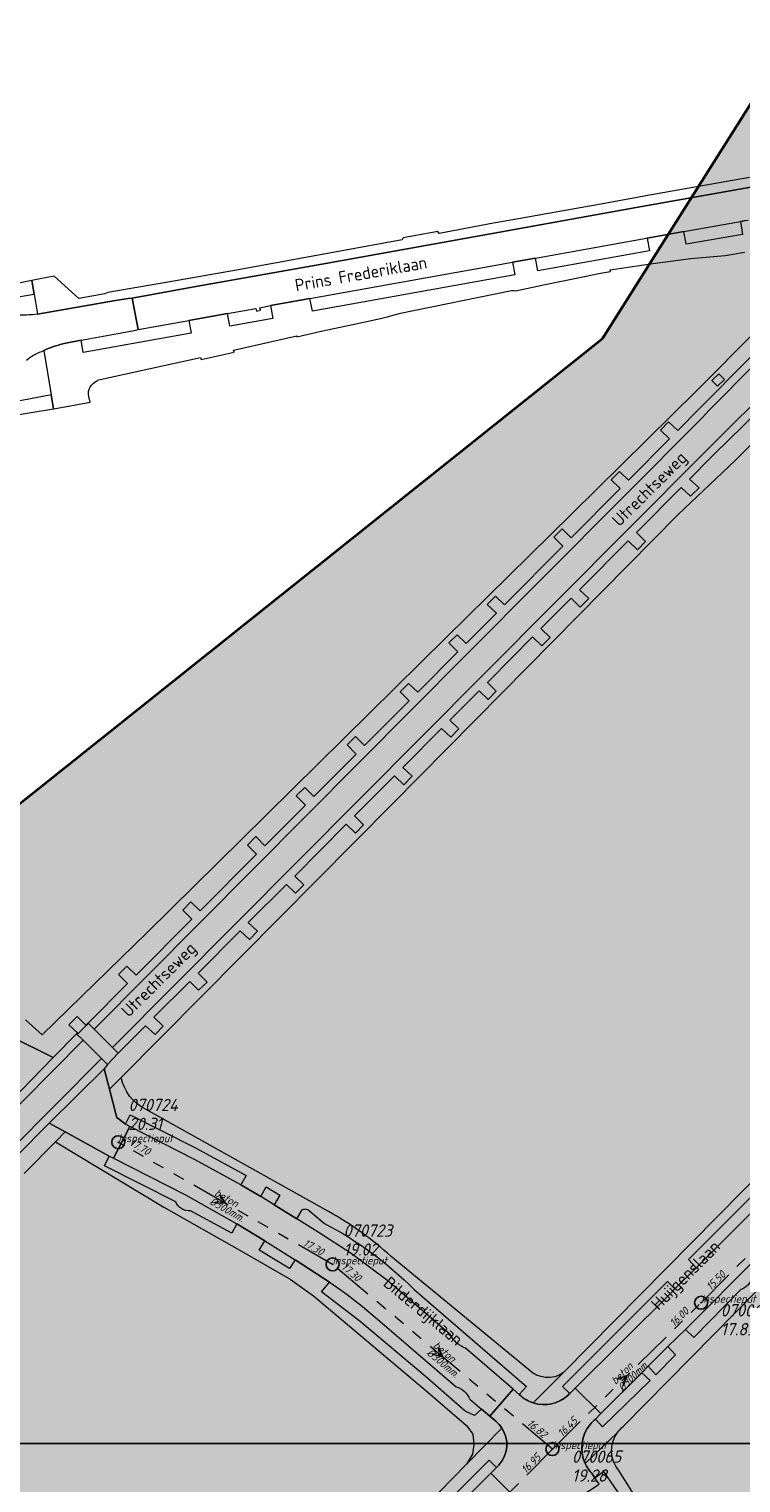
# Model space of a CAD drawing. Extents: x 148869 to 161638, y 453607 to 469810.
# Tile 249 of 256: x 153967 to 154076, y 462102 to 462325. Entities that reach past the tile are written whole.
import ezdxf
from ezdxf.enums import TextEntityAlignment as Align

# ---------------------------------------------------------------- set-up
doc = ezdxf.new("R2010")
doc.units = 0
doc.header["$PDMODE"] = 32
doc.header["$PDSIZE"] = 2
doc.linetypes.add('RI-GWA', pattern=[18.45, 6, -1.8, 1.75, -1.8, 1.75, -1.8, 1.75, -1.8])
doc.layers.get('0').update_dxf_attribs({"linetype": 'CONTINUOUS'})
doc.layers.get('DEFPOINTS').update_dxf_attribs({"linetype": 'CONTINUOUS'})
doc.layers.add('2021', color=41, linetype='CONTINUOUS')
doc.layers.add('2021 hatch', color=41, linetype='CONTINUOUS')
for name, color, linetype, lineweight in [('B-OI-RI-GWA-MATERIAAL-T18', 10, 'CONTINUOUS', 18), ('B-OI-RI-GWA-PUTDEKSELHOOGTE-T25', 10, 'CONTINUOUS', 25), ('B-OI-RI-GWA_BOB-T18', 10, 'CONTINUOUS', 18), ('B-OI-RI-GWA_DIAMETER-T18', 10, 'CONTINUOUS', 18), ('B-OI-RI-GWA_PUTNUMMER-T18', 10, 'CONTINUOUS', 18), ('B-OI-RI-GWA_RIOOLPUT-S', 10, 'CONTINUOUS', 25), ('B-OI-RI-GWA_TRANSPORTLEIDING-G', 10, 'RI-GWA', 18), ('B-OI-RI-STROOMRICHTING-S', 252, 'CONTINUOUS', 25), ('B-RO-OG-TOPOGRAFIE-T18', 2, 'CONTINUOUS', 18), ('B-RO-VH-VERHARDING_ASFALT-GV', 251, 'CONTINUOUS', 18), ('B-RO-VH-VERHARDING_BEDRIJFSVLOERPLAAT-GV', 251, 'CONTINUOUS', 18), ('B-RO-VH-VERHARDING_STRAATBAKSTEEN-GV', 251, 'CONTINUOUS', 18), ('N-OI-KG-BEHEERGRENS-G-2021', 221, 'XX-WERKGRENS', 35), ('X-XX-AL-TEKENBLAD-KADER-G-OZ', 1, 'CONTINUOUS', 25)]:
    doc.layers.add(name, color=color, linetype=linetype, lineweight=lineweight)
doc.styles.add('NLCS-ISO-M200-T18', font='NLCS-ISO.ttf', dxfattribs={"height": 0.36})
doc.styles.add('NLCS-ISO-M500-T18_CURSIEF', font='NLCS-ISO.ttf', dxfattribs={"oblique": 15, "height": 0.9})
doc.styles.add('NLCS-ISO-M750-T25_CURSIEF', font='NLCS-ISO.ttf', dxfattribs={"oblique": 15, "height": 1.875})
doc.linetypes.add('XX-WERKGRENS', pattern='A,0,[137,NLCS.SHX,S=0.1,R=0,X=-1.1,Y=-1.35],-6', length=6)

# ---------------------------------------------------------------- blocks, each defined once
blk = doc.blocks.new('ACMAP_ANN_TEMPLATE_gwa-diam')
at = {"color": 0, "linetype": 'ByBlock', "style": 'NLCS-ISO-M500-T18_CURSIEF', "oblique": 15}
blk.add_attdef('gwa-diam', (-2.2, -1.3), '', height=1.2, dxfattribs=at)
blk = doc.blocks.new('ACMAP_ANN_TEMPLATE_gwa-materiaal')
at = {"color": 0, "linetype": 'ByBlock', "style": 'NLCS-ISO-M500-T18_CURSIEF', "oblique": 15}
blk.add_attdef('gwa-mat', (-2.2, 0.2), '', height=1.2, dxfattribs=at)
blk = doc.blocks.new('ACMAP_ANN_TEMPLATE_gwa-nap-l')
at = {"color": 0, "linetype": 'ByBlock', "style": 'NLCS-ISO-M500-T18_CURSIEF', "oblique": 15}
blk.add_attdef('gwa-nap-l', (2.3, 0.2), '', height=1.2, dxfattribs=at)
blk = doc.blocks.new('ACMAP_ANN_TEMPLATE_gwa-nap-r')
at = {"color": 0, "linetype": 'ByBlock', "style": 'NLCS-ISO-M500-T18_CURSIEF', "oblique": 15}
blk.add_attdef('gwa-nap-r', (-5.6, 0.2), '', height=1.2, dxfattribs=at)
blk = doc.blocks.new('ACMAP_ANN_TEMPLATE_gwa-puth')
at = {"color": 0, "linetype": 'ByBlock', "style": 'NLCS-ISO-M750-T25_CURSIEF', "oblique": 15}
blk.add_attdef('gwa-puth', (3, -5), '', height=1.88, dxfattribs=at)
blk = doc.blocks.new('ACMAP_ANN_TEMPLATE_gwa-putnr')
at = {"color": 0, "linetype": 'ByBlock', "style": 'NLCS-ISO-M750-T25_CURSIEF', "oblique": 15}
blk.add_attdef('gwa-putnr', (3, -2.1), '', height=1.88, dxfattribs=at)
blk = doc.blocks.new('ACMAP_ANN_TEMPLATE_type knoop')
at = {"layer": 'DEFPOINTS', "style": 'NLCS-ISO-M500-T18_CURSIEF', "oblique": 15}
blk.add_attdef('type_knoop', (0, 0), '', height=1.2, dxfattribs=at)

msp = doc.modelspace()

# ---------------------------------------------------------------- hatches: boundary and pattern name
at = {"layer": '2021 hatch', "transparency": 33554636}
h = msp.add_hatch(color=256, dxfattribs=at)
h.dxf.hatch_style = 1
h.paths.add_polyline_path([(153826.57, 462066.25), (153947.46, 462191.01), (154055.28, 462277.11), (154084.55, 462323.51), (154239.31, 462326.82), (154306.49, 462353.82), (154388.2, 462469.94), (154437.2, 462500.14), (154551.66, 462589.48), (154652.94, 462620.29), (154689.97, 462631.74), (154910.27, 462447.69), (154936.89, 462395.54), (154956.69, 462367.04), (154981.01, 462341.27), (155014.96, 462312.37), (155089.08, 462252), (155130.97, 462169.29), (155163.94, 462056.17), (155148.2, 461966.87), (155196.02, 461912.58), (155217.82, 461862.57), (155303.92, 461822.34), (155485.37, 461548.33), (155521.4, 461502.48), (155581.82, 461452.82), (155601.14, 461355.07), (155613.01, 461296.61), (155560.2, 461155.81), (155085.91, 460999.21), (155039.1, 460983.21), (155010.86, 460976.06), (154725.47, 460991.08), (154655.4, 460953.15), (154605.07, 460869.27), (154486.06, 460830.39), (154402.82, 460843.98), (154171.11, 460596.17), (154145.15, 460533.59), (154069.54, 460287.95), (153971.58, 460462.91), (153513.93, 460549.99), (153569.41, 460682.03), (152881.49, 461034.8), (152904.11, 461239.2), (152951.54, 461324.49), (152972.83, 461377.93), (153021.69, 461437.41), (153109.43, 461452.97), (153391.54, 461591.62), (153665.34, 461928.76), (153805.21, 461951.08)])

# ---------------------------------------------------------------- linework, layer by layer
at = {"layer": '2021', "flags": 128}
msp.add_lwpolyline([(153665.34, 461928.76), (153805.21, 461951.08), (153826.57, 462066.25), (153947.46, 462191.01), (154055.28, 462277.11), (154084.55, 462323.51), (154239.31, 462326.82), (154306.49, 462353.82), (154388.2, 462469.94), (154437.2, 462500.14), (154551.66, 462589.48), (154652.94, 462620.29), (154689.97, 462631.74), (154910.27, 462447.69)], dxfattribs=at)
at = {"layer": 'B-OI-RI-GWA_RIOOLPUT-S'}
for p in [(153981.15, 462153.93), (154013.96, 462135.21), (154070.4, 462129.33), (154047.62, 462106.9)]:
    msp.add_point(p, dxfattribs=at)
at = {"layer": 'B-OI-RI-GWA_TRANSPORTLEIDING-G'}
for p, q in [((154013.96, 462135.21), (153981.15, 462153.93)), ((154070.4, 462129.33), (154087.8, 462146.9)), ((154047.62, 462106.9), (154013.96, 462135.21)), ((154047.62, 462106.9), (154070.4, 462129.33)), ((154030.76, 462089.77), (154047.62, 462106.9))]:
    msp.add_line(p, q, dxfattribs=at)
at = {"layer": 'B-OI-RI-STROOMRICHTING-S'}
for points in [[(153996.65, 462145.91), (153997.55, 462144.57), (153995.95, 462144.66)], [(154030.14, 462122.53), (154030.79, 462121.06), (154029.21, 462121.43)], [(154057.48, 462117.62), (154059.01, 462118.11), (154058.48, 462116.59)]]:
    msp.add_lwpolyline(points, dxfattribs=at)
at = {"layer": 'B-RO-VH-VERHARDING_ASFALT-GV', "flags": 128}
for points in [[(154084.52, 462302.94), (154076.07, 462301.49), (154061.93, 462298.97), (154060.63, 462298.73), (154053.36, 462297.41), (154053.31, 462297.4), (154042.41, 462295.44), (154038.58, 462294.77), (154030.29, 462293.23), (154030.07, 462293.54), (154024.75, 462292.53), (154024.61, 462292.23), (153999.23, 462287.6), (153989.35, 462285.86), (153979.55, 462284.15), (153979.09, 462283.98), (153975.12, 462283.24), (153971.35, 462286.65), (153969.2, 462286.25), (153967.91, 462285.99), (153968.25, 462283.93)], [(153968.25, 462283.93), (153968.76, 462280.85), (153980.7, 462282.95), (153982.68, 462283.27), (153983.26, 462283.29), (153992.46, 462284.98), (154013.17, 462288.67), (154038.69, 462293.28), (154060.46, 462297.19), (154080.33, 462300.74)], [(154080.33, 462300.74), (154060.46, 462297.19), (154038.69, 462293.28), (154013.17, 462288.67), (153992.46, 462284.98), (153983.26, 462283.29), (153984.19, 462278.49), (153991.97, 462279.89), (153993.09, 462280.09), (153997.86, 462280.93), (154002.19, 462281.71), (154002.3, 462281.31), (154002.91, 462281.45), (154002.82, 462281.83), (154004.44, 462282.15), (154010.49, 462283.23), (154038.4, 462288.26), (154041.5, 462288.81), (154045.02, 462289.45), (154062.04, 462292.5), (154062.14, 462292.51), (154067.76, 462293.52), (154076.41, 462295.07), (154077.05, 462295.16)], [(154077.58, 462295.18), (154077.05, 462295.16), (154076.41, 462295.07), (154076.76, 462293.07), (154068.11, 462291.57), (154067.76, 462293.52), (154062.14, 462292.51), (154062.49, 462290.55), (154045.38, 462287.5), (154045.02, 462289.45), (154041.5, 462288.81), (154041.86, 462286.85), (154010.9, 462281.28), (154010.49, 462283.23), (154004.44, 462282.15), (154004.81, 462280.16), (153998.22, 462278.98), (153997.86, 462280.93), (153993.09, 462280.09), (153991.97, 462279.89), (153992.31, 462277.91), (153975.79, 462274.98), (153975.46, 462276.86), (153973.1, 462276.41)], [(153977.94, 462270.62), (153977.9, 462270.73), (153993.76, 462274.21), (153993.84, 462273.88), (153998.87, 462275.03), (153998.81, 462275.33), (154008.48, 462277.52), (154008.51, 462277.38), (154012.21, 462278.22), (154016.8, 462279.23), (154021.29, 462280.2), (154022.32, 462280.46), (154024.37, 462280.99), (154041.34, 462284.47), (154041.78, 462284.47), (154041.99, 462284.43), (154045.35, 462285.14), (154046.03, 462285.31), (154052.52, 462286.63), (154054.97, 462287.14), (154056.52, 462287.4), (154056.46, 462287.62), (154063.01, 462288.59), (154068.83, 462289.36), (154074.1, 462289.85), (154077.07, 462290.33)], [(153956.72, 462280.82), (153956.55, 462282.05), (153964.88, 462283.44), (153964.92, 462283.34), (153968.25, 462283.93), (153967.91, 462285.99), (153964.45, 462285.31), (153916.52, 462276.79)], [(153973.1, 462276.41), (153975.46, 462276.86), (153981.63, 462277.96), (153983.57, 462278.34), (153984.19, 462278.49), (153983.26, 462283.29), (153982.68, 462283.27), (153980.7, 462282.95), (153968.76, 462280.85), (153968.41, 462280.79)], [(153964.58, 462170.16), (153971.17, 462166.89), (153974.74, 462170.56), (153974.98, 462170.61), (153973.57, 462171.92), (153974.83, 462173.2), (153976.23, 462171.83), (153976.54, 462172.16), (153982.58, 462178.26), (153981.19, 462179.64), (153982.47, 462180.92), (153983.88, 462179.53), (153992.4, 462188.14), (153991.01, 462189.49), (153992.25, 462190.76), (153993.66, 462189.39), (154002.31, 462198.09), (154000.93, 462199.46), (154002.22, 462200.79), (154003.58, 462199.37), (154009.79, 462205.61), (154008.41, 462207.03), (154009.71, 462208.3), (154011.09, 462206.91), (154017.57, 462213.43), (154016.19, 462214.82), (154017.48, 462216.12), (154018.86, 462214.71), (154025.71, 462221.59), (154024.29, 462222.96), (154025.58, 462224.24), (154027, 462222.9), (154033.15, 462229.1), (154031.76, 462230.47), (154031.97, 462230.67), (154033.03, 462231.72), (154034.43, 462230.38), (154039.05, 462235.01), (154037.61, 462236.35), (154038.9, 462237.63), (154040.31, 462236.28), (154049.24, 462245.29), (154047.82, 462246.65), (154049.14, 462247.95), (154050.51, 462246.57), (154058.02, 462254.14), (154056.63, 462255.47), (154057.9, 462256.73), (154059.28, 462255.39), (154065.56, 462261.72), (154064.16, 462263.07), (154065.42, 462264.34), (154066.82, 462262.99), (154070.18, 462266.46), (154071.57, 462267.84), (154085.67, 462282.05)], [(154081.65, 462281.16), (154075.98, 462275.44), (154072.69, 462272.1), (154069.79, 462269.18), (154050.54, 462250.21), (154031.36, 462231.27), (154000, 462200.31), (153985.56, 462186.05), (153969.48, 462170.39), (153966.96, 462172.7)], [(153969.42, 462275.12), (153969.75, 462275.28)], [(153969.75, 462275.28), (153970.85, 462268.49), (153971.2, 462266.34), (153971.3, 462266.36), (153976.82, 462267.36), (153976.61, 462268.22)], [(153918.19, 462257.32), (153967.48, 462265.72), (153971.2, 462266.34), (153970.85, 462268.49), (153967.44, 462267.84), (153959.33, 462266.34), (153958.97, 462267.64)], [(154080.43, 462267.31), (154076.27, 462263.17), (154075.16, 462262.08), (154071.91, 462258.89), (154068.64, 462255.58), (154070.09, 462254.23), (154068.76, 462252.93), (154067.36, 462254.29), (154060.52, 462247.4), (154061.87, 462246.01), (154060.65, 462244.74), (154059.23, 462246.11), (154051.79, 462238.6), (154053.18, 462237.26), (154051.89, 462235.96), (154050.52, 462237.33), (154045.85, 462232.65), (154047.26, 462231.28), (154046, 462230.03), (154044.58, 462231.37), (154038.01, 462224.72), (154037.67, 462224.37), (154039.03, 462223.04), (154037.8, 462221.79), (154036.4, 462223.09), (154031.93, 462218.62), (154033.32, 462217.31), (154032.06, 462215.99), (154030.63, 462217.34), (154024.72, 462211.36), (154026.13, 462210.02), (154024.86, 462208.73), (154023.44, 462210.08), (154017.32, 462203.94), (154018.7, 462202.58), (154017.45, 462201.29), (154016.06, 462202.66), (154008.16, 462194.73), (154009.56, 462193.38), (154008.3, 462192.1), (154006.88, 462193.42), (154001.04, 462187.6), (154002.45, 462186.27), (154001.26, 462185.01), (153999.81, 462186.31), (153993.36, 462179.85), (153994.75, 462178.47), (153993.45, 462177.21), (153992.12, 462178.58), (153986.58, 462173.08), (153988.04, 462171.72), (153986.78, 462170.43), (153985.33, 462171.76), (153981.15, 462167.57), (153979.49, 462165.86), (153978.98, 462165.16), (153979.79, 462162.06), (153981.58, 462163.87), (154000, 462182.45), (154023.07, 462205.73), (154039.93, 462222.83), (154066.89, 462250.16), (154075.59, 462258.42), (154078.66, 462261.46)], [(153981.58, 462163.87), (153979.79, 462162.06), (153980.84, 462158.07), (153980.93, 462157.72), (153981.32, 462157.42), (153982.25, 462156.71), (153982.98, 462158.14), (153992.95, 462153.08), (154000.74, 462148.82), (153999.92, 462147.42), (154002.95, 462145.61), (154003.81, 462147.07), (154005.89, 462145.79), (154005.04, 462144.35), (154008.48, 462142.21), (154009.32, 462143.57)], [(154013.33, 462143.31), (154000, 462150.75), (153985.3, 462158.98)], [(153966.74, 462149.11), (153971.55, 462153.99), (153973.03, 462155.5), (153970.56, 462156.87), (153965.46, 462151.69)], [(154031.98, 462124.44), (154022.4, 462132.7), (154016.82, 462136.87), (154011.76, 462140.16), (154008.48, 462142.21), (154005.04, 462144.35), (154002.95, 462145.61), (153999.92, 462147.42), (153992.91, 462151.25), (153982.9, 462156.36), (153980.42, 462151.47), (153991.44, 462145.84), (153999.28, 462141.43), (154003.57, 462138.8)], [(153989.95, 462144.77), (153979.05, 462150.33), (153979.77, 462151.78), (153973.03, 462155.5), (153971.55, 462153.99), (153988.11, 462143.99), (154000, 462137.22), (154007.48, 462132.96), (154011.05, 462130.39), (154028.25, 462115.88), (154034.49, 462110.52), (154035.43, 462109.19), (154035.61, 462107.59), (154035.4, 462106.13), (154034.47, 462104.59)], [(154050.27, 462115.4), (154049.16, 462116.51), (154065.24, 462132.57), (154066.38, 462131.44), (154069.62, 462134.69), (154068.45, 462135.97), (154088.28, 462155.81), (154089.51, 462154.54)], [(154089.51, 462154.54), (154069.62, 462134.69), (154066.38, 462131.44), (154065.86, 462130.92), (154051.13, 462116.22), (154055.04, 462112.35), (154061.3, 462118.58), (154062.29, 462119.59), (154065.32, 462122.63), (154068, 462125.23), (154079.02, 462136.32)], [(154058.46, 462110.34), (154079.21, 462131.41), (154098.73, 462151.34), (154102.96, 462155.43)], [(154080.73, 462150.46), (154049.31, 462118.63), (154049.3, 462118.62), (154044.7, 462113.96)], [(154038.94, 462111.17), (154038.02, 462111.94), (154036.79, 462112.99), (154035.69, 462112.04), (154034.29, 462112.7), (154028.12, 462118.07), (154018.19, 462126.43), (154012.29, 462130.99), (154013.5, 462132.49), (154008.25, 462135.9), (154007.39, 462134.56), (154002.72, 462137.4), (154003.57, 462138.8), (153999.28, 462141.43), (153998.53, 462140), (153992.22, 462143.4)], [(154010.19, 462143.61), (154012.72, 462141.49)], [(154003.57, 462138.8), (154008.25, 462135.9), (154013.5, 462132.49), (154013.73, 462132.33), (154016.18, 462130.61), (154018.54, 462128.75), (154020.84, 462126.79), (154032.9, 462116.46)], [(154043.99, 462119.09), (154022.91, 462136.42)], [(154026.45, 462131.36), (154043.68, 462116.49), (154042.54, 462115.27)], [(154076.49, 462131.34), (154069.26, 462124.01), (154068, 462125.23), (154065.32, 462122.63)], [(154034.97, 462114.54), (154036.79, 462112.99), (154038.02, 462111.94), (154041.63, 462116.06), (154034.3, 462122.38)], [(154065.32, 462122.63), (154066.46, 462121.35), (154063.45, 462118.29), (154062.29, 462119.59), (154061.3, 462118.58), (154062.59, 462117.43), (154055.32, 462110.33), (154054.2, 462111.5)], [(154044.7, 462113.96), (154049.3, 462118.62)], [(154042.54, 462115.27), (154041.63, 462116.06), (154038.02, 462111.94), (154038.94, 462111.17)], [(154054.2, 462111.5), (154055.04, 462112.35), (154051.13, 462116.22), (154050.27, 462115.4)], [(154050.06, 462115.18), (154050.04, 462115.17)], [(154050.04, 462115.17), (154050.06, 462115.18)], [(154039.89, 462110.12), (154034.47, 462104.59), (154019.91, 462089.68), (154014.42, 462084.15), (154007.43, 462077.32), (154000.67, 462070.06), (154000, 462069.39), (153971.74, 462041.21), (153950.55, 462020.09), (153933.98, 462003.45), (153929.07, 461998.52)], [(154034.47, 462104.59), (154039.89, 462110.12)], [(154057.59, 462109.44), (154052.64, 462104.7)], [(154052.64, 462104.7), (154057.59, 462109.44)], [(153934.73, 461999.54), (153933.56, 462000.65), (153945.65, 462012.77), (153946.85, 462011.65), (153953.83, 462018.65), (153952.68, 462019.8), (153962.56, 462029.69), (153963.71, 462028.51), (153970.1, 462034.92), (153968.88, 462036.01), (153972.9, 462040.06), (153980.98, 462048.17), (153982.1, 462046.94), (153985.23, 462050.09), (153984.04, 462051.24), (153997.78, 462065.02), (153998.94, 462063.85), (154010.18, 462075.1), (154008.98, 462076.27), (154037.95, 462105.19), (154039.05, 462104.07)], [(153998.94, 462063.85), (153985.23, 462050.09), (153982.1, 462046.94), (153976.84, 462041.66), (153980.72, 462037.79), (153990.41, 462047.51), (153991.2, 462048.43), (153992.16, 462049.18), (153997.18, 462054.29), (154000.33, 462057.45), (154012.17, 462069.31), (154015.98, 462073.1), (154025.68, 462082.9), (154026.17, 462083.42), (154042.09, 462099.33), (154038.19, 462103.22), (154034.62, 462099.62)], [(154039.05, 462104.07), (154038.19, 462103.22), (154042.09, 462099.33), (154042.9, 462100.17)], [(154049.56, 462099.45), (154050.21, 462098.5), (154054.77, 462101.54), (154054.11, 462102.49), (154053.7, 462103.11)], [(154053.7, 462103.11), (154054.11, 462102.49), (154055.47, 462103.45), (154058.16, 462099.53)], [(154068.38, 462086.8), (154057.81, 462103.61)]]:
    msp.add_lwpolyline(points, dxfattribs=at)
at = {"layer": 'B-RO-VH-VERHARDING_ASFALT-GV'}
for points in [[(153968.41, 462280.79, -0.025073), (153965.78, 462280.7)], [(153969.75, 462275.28, -0.046766), (153973.1, 462276.41)], [(153973.1, 462276.41, 0.046766), (153969.75, 462275.28)], [(153967.07, 462273.8, -0.0907), (153969.42, 462275.12)], [(153976.61, 462268.22, -0.370426), (153977.94, 462270.62)], [(153985.3, 462158.98, -0.225914), (153981.58, 462163.87)], [(153992.22, 462143.4, -0.325766), (153989.95, 462144.77)], [(154009.32, 462143.57, -0.236062), (154010.19, 462143.61)], [(154022.91, 462136.42, 0.057858), (154013.33, 462143.31)], [(154012.72, 462141.49, -0.075861), (154026.45, 462131.36)], [(154078.22, 462133.07, -0.208899), (154076.49, 462131.34)], [(154034.3, 462122.38, -0.188309), (154031.98, 462124.44)], [(154049.3, 462118.62, -0.370089), (154043.99, 462119.09)], [(154032.9, 462116.46, -0.218273), (154034.97, 462114.54)], [(154044.7, 462113.96, -0.118948), (154042.54, 462115.27)], [(154042.54, 462115.27, 0.118948), (154044.7, 462113.96)], [(154050.04, 462115.17, -0.273739), (154044.7, 462113.96)], [(154044.7, 462113.96, 0.273739), (154050.04, 462115.17)], [(154050.27, 462115.4, -0.016257), (154050.06, 462115.18)], [(154050.06, 462115.18, 0.016257), (154050.27, 462115.4)], [(154053.44, 462110.74, -0.048429), (154054.2, 462111.5)], [(154054.2, 462111.5, 0.048429), (154053.44, 462110.74)], [(154038.94, 462111.17, -0.076564), (154039.89, 462110.12)], [(154039.89, 462110.12, 0.076564), (154038.94, 462111.17)], [(154039.89, 462110.12, -0.333333), (154039.53, 462104.56)], [(154039.53, 462104.56, 0.333333), (154039.89, 462110.12)], [(154052.64, 462104.7, -0.28673), (154053.44, 462110.74)], [(154053.44, 462110.74, 0.28673), (154052.64, 462104.7)], [(154057.81, 462103.61, -0.346674), (154057.59, 462109.44)], [(154057.59, 462109.44, -0.067123), (154058.46, 462110.34)], [(154039.53, 462104.56, -0.036103), (154039.05, 462104.07)], [(154039.05, 462104.07, 0.036103), (154039.53, 462104.56)], [(154052.64, 462104.7, 0.083115), (154053.7, 462103.11)], [(154053.7, 462103.11, -0.083115), (154052.64, 462104.7)]]:
    msp.add_lwpolyline(points, format="xyb", dxfattribs=at)
at = {"layer": 'B-RO-VH-VERHARDING_ASFALT-GV', "flags": 128}
for points in [[(154072.9, 462269.8), (154072.06, 462270.67), (154073.12, 462271.68), (154073.96, 462270.85)], [(153963, 462158.51), (153971.17, 462166.89), (153964.58, 462170.16), (153963.99, 462170.63), (153960.18, 462166.65), (153960.71, 462166.14)], [(153979.77, 462151.78), (153980.42, 462151.47), (153982.9, 462156.36), (153982.25, 462156.71), (153981.32, 462157.42), (153980.93, 462157.72), (153980.84, 462158.07), (153979.79, 462162.06), (153978.98, 462165.16), (153970.56, 462156.87), (153973.03, 462155.5)]]:
    msp.add_lwpolyline(points, close=True, dxfattribs=at)
at = {"layer": 'B-RO-VH-VERHARDING_BEDRIJFSVLOERPLAAT-GV', "flags": 128}
msp.add_lwpolyline([(153975.75, 462169.56), (153978.59, 462166.76), (153979.49, 462165.86), (153981.15, 462167.57), (153980.26, 462168.46), (153977.44, 462171.27), (153976.54, 462172.16), (153976.23, 462171.83), (153974.98, 462170.61), (153974.74, 462170.56)], close=True, dxfattribs=at)
at = {"layer": 'B-RO-VH-VERHARDING_STRAATBAKSTEEN-GV', "flags": 128}
msp.add_lwpolyline([(154083.77, 462278.39), (154072.29, 462266.79), (154071.65, 462266.12), (154070.5, 462264.92), (154034.24, 462228.43), (153977.44, 462171.27), (153980.26, 462168.46), (154037.09, 462225.62), (154070.57, 462259.3), (154074.35, 462263.04), (154079.24, 462267.9), (154090.08, 462278.68)], dxfattribs=at)
msp.add_lwpolyline([(153978.59, 462166.76), (153975.75, 462169.56), (153961.7, 462155.39), (153964.55, 462152.59)], close=True, dxfattribs=at)
at = {"layer": 'DEFPOINTS', "flags": 128}
msp.add_lwpolyline([(153675.44, 461677.27), (153675.44, 462107.77), (154290.44, 462107.77), (154290.44, 461774.89), (154225.11, 461774.89), (154225.11, 461780.94), (154149.49, 461780.94), (154149.49, 461677.27)], close=True, dxfattribs=at)
at = {"layer": 'N-OI-KG-BEHEERGRENS-G-2021', "flags": 128}
msp.add_lwpolyline([(153826.57, 462066.25), (153947.46, 462191.01), (154055.28, 462277.11), (154084.55, 462323.51), (154239.31, 462326.82), (154306.49, 462353.82), (154388.2, 462469.94), (154437.2, 462500.14), (154551.66, 462589.48), (154652.94, 462620.29), (154689.97, 462631.74), (154910.27, 462447.69), (154936.89, 462395.54), (154956.69, 462367.04), (154981.01, 462341.27), (155014.96, 462312.37), (155089.08, 462252), (155130.97, 462169.29), (155163.94, 462056.17), (155148.2, 461966.87), (155196.02, 461912.58), (155217.82, 461862.57), (155303.92, 461822.34), (155485.37, 461548.33), (155521.4, 461502.48), (155581.82, 461452.82), (155601.14, 461355.07), (155613.01, 461296.61), (155560.2, 461155.81), (155085.91, 460999.21), (155039.1, 460983.21), (155010.86, 460976.06), (154725.47, 460991.08), (154655.4, 460953.15), (154605.07, 460869.27), (154486.06, 460830.39), (154402.82, 460843.98), (154171.11, 460596.17), (154145.15, 460533.59), (154069.54, 460287.95), (153971.58, 460462.91), (153513.93, 460549.99), (153569.41, 460682.03), (152881.49, 461034.8), (152904.11, 461239.2), (152951.54, 461324.49), (152972.83, 461377.93), (153021.69, 461437.41), (153109.43, 461452.97), (153391.54, 461591.62), (153665.34, 461928.76), (153805.21, 461951.08)], close=True, dxfattribs=at)
at = {"layer": 'X-XX-AL-TEKENBLAD-KADER-G-OZ'}
msp.add_lwpolyline([(153675.44, 462107.77), (154290.44, 462107.77), (154290.44, 461677.27), (153675.44, 461677.27)], close=True, dxfattribs=at)

# ---------------------------------------------------------------- block references
at = {"layer": 'B-OI-RI-GWA-MATERIAAL-T18'}
for p, rotation in [((153997.55, 462144.57), 330.2927452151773), ((154030.79, 462121.06), 319.9342303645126), ((154059.01, 462118.11), 44.55644498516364)]:
    msp.add_blockref('ACMAP_ANN_TEMPLATE_gwa-materiaal', p, dxfattribs=dict(at, rotation=rotation)).add_auto_attribs({'gwa-mat': 'beton'})
at = {"layer": 'B-OI-RI-GWA-PUTDEKSELHOOGTE-T25'}
for p, values in [((153979.71, 462160.8), {'gwa-puth': '20.31'}), ((154012.64, 462141.55), {'gwa-puth': '19.02'}), ((154070.4, 462129.33), {'gwa-puth': '17.85'}), ((154047.62, 462106.9), {'gwa-puth': '19.28'})]:
    msp.add_blockref('ACMAP_ANN_TEMPLATE_gwa-puth', p, dxfattribs=at).add_auto_attribs(values)
at = {"layer": 'B-OI-RI-GWA_BOB-T18'}
for name, p, rotation, values in [('ACMAP_ANN_TEMPLATE_gwa-nap-r', (153987.52, 462150.56), 330.2927452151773, {'gwa-nap-r': '17.70'}), ('ACMAP_ANN_TEMPLATE_gwa-nap-l', (154007.22, 462139.1), 330.2927452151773, {'gwa-nap-l': '17.30'}), ('ACMAP_ANN_TEMPLATE_gwa-nap-r', (154019.35, 462130.87), 319.9342303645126, {'gwa-nap-r': '17.30'}), ('ACMAP_ANN_TEMPLATE_gwa-nap-l', (154070.4, 462129.33), 45.27853033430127, {'gwa-nap-l': '15.50'}), ('ACMAP_ANN_TEMPLATE_gwa-nap-r', (154070.4, 462129.33), 44.55644498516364, {'gwa-nap-r': '16.00'}), ('ACMAP_ANN_TEMPLATE_gwa-nap-l', (154047.62, 462106.9), 44.55644498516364, {'gwa-nap-l': '16.45'}), ('ACMAP_ANN_TEMPLATE_gwa-nap-l', (154041.72, 462112.01), 319.9342303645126, {'gwa-nap-l': '16.82'}), ('ACMAP_ANN_TEMPLATE_gwa-nap-r', (154047.62, 462106.9), 45.4551201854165, {'gwa-nap-r': '16.95'})]:
    msp.add_blockref(name, p, dxfattribs=dict(at, rotation=rotation)).add_auto_attribs(values)
at = {"layer": 'B-OI-RI-GWA_DIAMETER-T18'}
for p, rotation in [((153997.55, 462144.57), 330.2927452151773), ((154030.79, 462121.06), 319.9342303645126), ((154059.01, 462118.11), 44.55644498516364)]:
    msp.add_blockref('ACMAP_ANN_TEMPLATE_gwa-diam', p, dxfattribs=dict(at, rotation=rotation)).add_auto_attribs({'gwa-diam': '%%c300mm.'})
at = {"layer": 'B-OI-RI-GWA_PUTNUMMER-T18'}
for p, values in [((153979.71, 462160.8), {'gwa-putnr': '070724'}), ((154012.64, 462141.55), {'gwa-putnr': '070723'}), ((154070.4, 462129.33), {'gwa-putnr': '070066'}), ((154047.62, 462106.9), {'gwa-putnr': '070065'})]:
    msp.add_blockref('ACMAP_ANN_TEMPLATE_gwa-putnr', p, dxfattribs=at).add_auto_attribs(values)
at = {"layer": 'DEFPOINTS'}
for p in [(153981.15, 462153.93), (154013.96, 462135.21), (154070.4, 462129.33), (154047.62, 462106.9)]:
    msp.add_blockref('ACMAP_ANN_TEMPLATE_type knoop', p, dxfattribs=at).add_auto_attribs({'type_knoop': 'inspectieput'})

# ---------------------------------------------------------------- texts
at = {"layer": 'B-RO-OG-TOPOGRAFIE-T18', "style": 'NLCS-ISO-M200-T18'}
for s, rotation, p in [('Prins Frederiklaan', 10.1, (154018.3, 462287.03)), ('Utrechtseweg', 44.9, (154062.67, 462253.87)), ('Utrechtseweg', 44.9, (153987.53, 462178.66)), ('Huijgenslaan', 45.2, (154068.21, 462133.36)), ('Bilderdijklaan', 320.3, (154027.68, 462127.85))]:
    msp.add_text(s, height=1.875, rotation=rotation, dxfattribs=at).set_placement(p, align=Align.MIDDLE)

doc.saveas('drawing.dxf')
